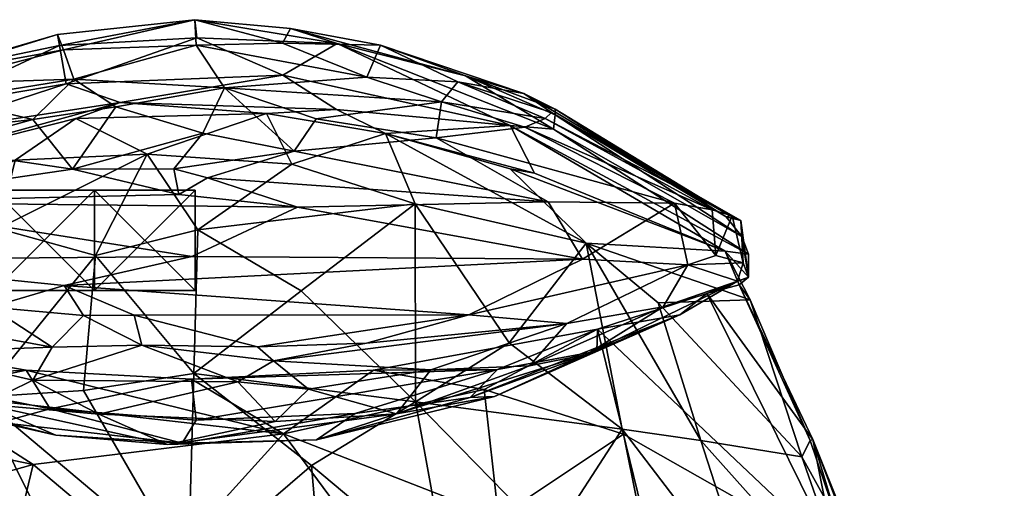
# Model space of a CAD drawing. Header units: inches. Extents: x -10.8 to 10.9, y -13 to 13.
# Tile 9 of 10: x -1 to 4.8, y 10.2 to 13. Entities that reach past the tile are written whole.
import ezdxf

# ---------------------------------------------------------------- set-up
doc = ezdxf.new("R2010")
doc.units = ezdxf.units.IN
doc.layers.get('0').update_dxf_attribs({"true_color": 0xc2ced6})

msp = doc.modelspace()

# ---------------------------------------------------------------- meshes
mesh = msp.add_polyface()
corners = [(-1.1756, 11.7829, 31.4707), (-1.0753, 12.1898, 33.4617), (-0.2868, 12.2267, 32.9775), (-1.7793, 12.1686, 34.7255), (-0.7125, 12.4401, 34.8506), (-0.4489, 12.5349, 35.4458), (0.4255, 12.4697, 34.8615), (-0.7334, 12.1366, 46.4818), (-0.0985, 11.9862, 46.8366), (-0.129, 12.1387, 46.5871), (0.0453, 12.3509, 46.0144), (-0.4745, 12.5087, 45.3972), (-0.9692, 12.4334, 45.5989), (0.1736, 12.6222, 44.9826), (-0.7247, 12.6742, 44.4749), (-1.474, 12.5533, 44.6133), (-0.0037, 13.0289, 40.0037), (-0.7857, 12.8495, 42.8683), (0.0044, 12.8769, 43.2002), (-1.567, 12.6456, 43.2789), (-1.6002, 12.701, 41.9115), (-0.8228, 12.9409, 40.156), (-1.6239, 12.7059, 39.166), (-0.8102, 12.8744, 38.1284), (-1.6047, 12.5057, 36.7463), (-0.7712, 12.6471, 36.3537), (0.0097, 12.9206, 37.7974), (-1.7056, 12.3411, 35.4816), (0.5215, 12.6979, 36.3309), (-1.5877, 12.2621, 45.9703), (-2.0743, 11.94, 46.8268), (-2.2936, 11.8499, 33.965), (-2.1943, 12.2947, 45.3052)]
mesh.append_faces([[corners[k] for k in face] for face in [(0, 1, 2), (1, 3, 4), (4, 5, 6), (7, 8, 9), (9, 10, 7), (11, 12, 7), (13, 11, 10), (14, 11, 13), (14, 15, 12), (12, 11, 14), (16, 17, 18), (15, 14, 19), (20, 19, 17), (21, 17, 16), (22, 20, 21), (23, 21, 16), (24, 22, 23), (25, 23, 26), (27, 24, 25), (5, 25, 28), (7, 29, 30), (4, 3, 5), (1, 4, 2), (27, 5, 3), (11, 7, 10), (14, 13, 18), (14, 18, 17), (20, 17, 21), (22, 21, 23), (23, 16, 26), (24, 23, 25), (25, 26, 28), (27, 25, 5), (31, 3, 1), (12, 32, 29), (32, 12, 15), (14, 17, 19), (29, 7, 12), (4, 6, 2)]], dxfattribs={"vtx0": -1, "vtx1": -1, "vtx2": -1})
mesh = msp.add_polyface()
corners = [(1.3115, 11.9293, 32.2494), (0.5755, 12.1664, 32.8121), (1.1347, 12.3506, 34.7487), (0.4255, 12.4697, 34.8615), (0.8414, 12.4928, 35.456), (1.8784, 12.1396, 34.729), (2.0223, 12.1132, 35.498), (0.0732, 12.0858, 46.6748), (0.5901, 12.2448, 46.24), (-0.129, 12.1387, 46.5871), (1.4683, 12.5395, 44.7866), (0.7205, 12.4365, 45.6223), (1.4357, 12.3233, 45.8099), (0.0044, 12.8769, 43.2002), (0.1736, 12.6222, 44.9826), (1.0237, 12.6853, 44.2577), (0.5202, 12.888, 42.8236), (2.0874, 12.4395, 43.8304), (1.5649, 12.6573, 43.1983), (1.1054, 12.8769, 41.1374), (-0.0037, 13.0289, 40.0037), (0.5668, 12.9756, 40.2716), (0.8457, 12.8877, 38.1467), (1.6105, 12.6948, 38.7368), (0.0097, 12.9206, 37.7974), (1.8786, 12.3974, 36.6909), (2.1363, 12.3749, 37.6056), (0.5215, 12.6979, 36.3309), (-0.2868, 12.2267, 32.9775), (0.0453, 12.3509, 46.0144), (1.9591, 12.5884, 41.5281), (-0.4489, 12.5349, 35.4458), (2.1036, 11.9413, 46.814), (1.9644, 12.3882, 45.1115)]
mesh.append_faces([[corners[k] for k in face] for face in [(0, 1, 2), (2, 3, 4), (5, 2, 6), (7, 8, 9), (10, 11, 12), (13, 14, 15), (16, 13, 15), (17, 18, 10), (19, 15, 18), (20, 13, 16), (21, 16, 19), (22, 21, 23), (24, 20, 22), (25, 22, 26), (27, 22, 25), (4, 25, 2), (1, 3, 2), (28, 3, 1), (6, 2, 25), (29, 8, 14), (11, 8, 12), (16, 15, 19), (19, 18, 30), (20, 16, 21), (19, 30, 23), (20, 21, 22), (24, 22, 27), (27, 25, 4), (31, 27, 4), (32, 12, 8), (29, 9, 8), (11, 14, 8), (14, 11, 10), (10, 15, 14), (15, 10, 18), (21, 19, 23), (22, 23, 26), (12, 33, 10), (4, 3, 31)]], dxfattribs={"vtx0": -1, "vtx1": -1, "vtx2": -1})
mesh = msp.add_polyface()
corners = [(3.2995, 11.6291, 37.107), (1.8786, 12.3974, 36.6909), (2.1363, 12.3749, 37.6056), (3.1609, 11.6472, 35.6363), (3.2603, 11.7358, 38.7824), (2.3308, 11.6946, 33.1115), (1.8784, 12.1396, 34.729), (2.0223, 12.1132, 35.498), (3.1039, 11.6226, 45.6442), (3.083, 11.8954, 45.5951), (2.8574, 11.9333, 46.3766), (3.2681, 11.5792, 43.1786), (3.2025, 11.8582, 43.9709), (3.3, 11.4919, 37.1071), (3.2526, 11.8305, 42.8913), (2.9368, 11.5669, 46.1691), (2.3084, 11.5998, 46.7794), (3.1906, 11.8594, 41.5704), (3.1651, 11.8517, 40.3305), (1.9591, 12.5884, 41.5281), (1.5649, 12.6573, 43.1983), (2.1233, 12.4758, 42.6734), (1.6105, 12.6948, 38.7368), (2.1455, 12.4955, 40.4969), (2.1036, 11.9413, 46.814), (1.4357, 12.3233, 45.8099), (1.9644, 12.3882, 45.1115), (2.0874, 12.4395, 43.8304), (2.1461, 12.4617, 39.0867), (1.1347, 12.3506, 34.7487), (1.4683, 12.5395, 44.7866)]
mesh.append_faces([[corners[k] for k in face] for face in [(0, 1, 2), (3, 1, 0), (2, 4, 0), (3, 5, 6), (3, 6, 7), (8, 9, 10), (11, 12, 8), (13, 14, 11), (15, 10, 16), (17, 14, 18), (14, 4, 18), (19, 20, 21), (22, 19, 23), (24, 10, 25), (10, 9, 26), (9, 12, 27), (21, 27, 14), (19, 21, 17), (23, 19, 17), (28, 23, 18), (2, 28, 4), (6, 5, 29), (10, 24, 16), (12, 9, 8), (14, 12, 11), (4, 14, 13), (8, 10, 15), (27, 30, 26), (20, 27, 21), (22, 23, 28), (22, 28, 2), (9, 27, 26), (3, 7, 1), (27, 12, 14), (21, 14, 17), (23, 17, 18), (28, 18, 4), (10, 26, 25), (0, 4, 13)]], dxfattribs={"vtx0": -1, "vtx1": -1, "vtx2": -1})
mesh = msp.add_polyface()
corners = [(0.525, 10.559, 34.7632), (1.7237, 10.822, 35.081), (1.0618, 10.9376, 35.6718), (2.3988, 11.1821, 35.6521), (-0.0218, 10.8841, 35.6811), (1.314, 10.7494, 27.2865), (0.6322, 11.411, 29.3817), (1.3115, 11.9293, 32.2494), (0.0154, 11.7758, 30.7772), (0.5755, 12.1664, 32.8121), (-0.0083, 10.9182, 27.2821), (2.3084, 11.5998, 46.7794), (2.1036, 11.9413, 46.814), (0.6089, 11.9108, 46.9294), (-0.021, 11.6165, 46.9059), (0.3705, 11.0763, 45.6416), (1.6312, 11.2673, 46.0386), (-0.3651, 11.2655, 46.1525), (-0.7816, 11.4421, 46.5361), (1.0201, 11.0997, 45.6262), (0.4658, 10.9945, 45.2972), (0.2533, 10.869, 44.8188), (0.6758, 10.8247, 44.5274), (1.4038, 10.9407, 44.779), (1.1997, 10.678, 42.9123), (1.6388, 10.7758, 39.346), (0.9538, 10.6796, 38.2788), (1.8014, 10.9419, 37.2232), (1.7841, 10.7801, 41.0687), (2.3328, 11.0308, 42.4275), (1.9922, 10.9628, 43.5576), (0.4754, 10.6307, 43.4564), (-0.129, 12.1387, 46.5871), (-0.0985, 11.9862, 46.8366), (0.0732, 12.0858, 46.6748), (1.8724, 11.1013, 29.4469), (2.2165, 11.216, 45.371), (0.0058, 10.6402, 37.8821), (0.5901, 12.2448, 46.24), (-0.3198, 11.0877, 45.6234), (-0.2868, 12.2267, 32.9775), (2.3308, 11.6946, 33.1115), (1.1347, 12.3506, 34.7487)]
mesh.append_faces([[corners[k] for k in face] for face in [(3, 27, 2)]], dxfattribs={"vtx0": -1, "vtx1": -1})
mesh.append_faces([[corners[k] for k in face] for face in [(0, 1, 2), (5, 6, 7), (7, 8, 9), (10, 8, 6), (11, 12, 13), (11, 13, 14), (15, 16, 17), (14, 18, 11), (19, 16, 15), (20, 21, 22), (23, 22, 24), (20, 22, 23), (19, 15, 20), (25, 26, 27), (28, 29, 24), (23, 24, 30), (31, 22, 21), (32, 33, 34), (13, 12, 34), (6, 8, 7), (6, 5, 10), (5, 7, 35), (11, 18, 16), (36, 16, 19), (37, 4, 27), (33, 13, 34), (38, 34, 12), (21, 20, 39), (15, 39, 20), (19, 20, 36), (17, 16, 18), (40, 9, 8), (41, 7, 42), (23, 36, 20)]], dxfattribs={"vtx0": -1, "vtx1": -1, "vtx2": -1})
mesh.append_faces([[corners[k] for k in face] for face in [(1, 3, 2)]], dxfattribs={"vtx0": -1, "vtx2": -1})
mesh.append_faces([[corners[k] for k in face] for face in [(2, 4, 0), (4, 2, 27)]], dxfattribs={"vtx1": -1, "vtx2": -1})
mesh = msp.add_polyface()
corners = [(-0.0218, 10.8841, 35.6811), (-1.0083, 10.9373, 35.672), (0.525, 10.559, 34.7632), (-2.3827, 11.1738, 35.6445), (-1.6381, 10.8041, 35.0729), (-1.7182, 11.8696, 32.6995), (-2.2936, 11.8499, 33.965), (-1.0753, 12.1898, 33.4617), (-1.8582, 11.0321, 29.1429), (-1.1756, 11.7829, 31.4707), (-1.2809, 10.7765, 27.3464), (-0.5954, 11.6217, 30.2712), (0.0154, 11.7758, 30.7772), (-0.0083, 10.9182, 27.2821), (-0.6664, 10.8158, 27.0559), (-2.1035, 10.9179, 39.91), (-1.8148, 10.897, 37.9396), (-1.163, 10.6264, 40.0113), (-2.0985, 10.9911, 43.4767), (-1.5709, 10.7343, 41.9695), (-1.2619, 10.7352, 43.2803), (-1.6943, 11.0447, 45.0287), (-1.8313, 11.2547, 45.8281), (-0.8543, 11.0742, 45.51), (-0.3651, 11.2655, 46.1525), (-0.6665, 11.264, 46.0923), (-0.3198, 11.0877, 45.6234), (0.3705, 11.0763, 45.6416), (-0.7816, 11.4421, 46.5361), (-1.2224, 11.3135, 46.1759), (-0.866, 10.7063, 37.8785), (-2.2966, 11.5962, 46.7748), (-0.021, 11.6165, 46.9059), (-2.0743, 11.94, 46.8268), (0.6089, 11.9108, 46.9294), (-0.0985, 11.9862, 46.8366), (-0.2868, 12.2267, 32.9775), (-0.9696, 10.8792, 44.7198), (0.2533, 10.869, 44.8188), (-0.5746, 10.6759, 43.7464), (-0.7334, 12.1366, 46.4818), (-2.3757, 11.0311, 41.6955)]
mesh.append_faces([[corners[k] for k in face] for face in [(5, 6, 7), (8, 5, 9), (10, 9, 11), (12, 13, 11), (11, 13, 14), (15, 16, 17), (18, 19, 20), (21, 18, 20), (22, 21, 23), (24, 25, 26), (24, 26, 27), (28, 29, 25), (31, 32, 33), (34, 35, 33), (32, 31, 28), (28, 31, 29), (5, 7, 9), (9, 36, 11), (8, 9, 10), (12, 11, 36), (10, 11, 14), (21, 20, 37), (21, 37, 23), (23, 37, 26), (29, 23, 25), (28, 25, 24), (37, 38, 26), (37, 39, 38), (32, 34, 33), (40, 33, 35), (17, 19, 41), (22, 23, 29), (25, 23, 26), (30, 16, 1)]], dxfattribs={"vtx0": -1, "vtx1": -1, "vtx2": -1})
mesh.append_faces([[corners[k] for k in face] for face in [(0, 1, 2), (1, 3, 4), (1, 0, 30), (3, 1, 16)]], dxfattribs={"vtx1": -1, "vtx2": -1})
mesh = msp.add_polyface()
corners = [(-1.2012, 11.4134, 40.41), (-1.2012, 11.4134, 41.0566), (-1.2012, 11.4134, 41.7032), (-1.2012, 12.0116, 40.41), (-1.2012, 12.0116, 41.0566), (-1.2012, 12.0116, 41.7032), (-0.6006, 11.4134, 40.41), (-0.6006, 11.4134, 41.7032), (-0.6006, 12.0116, 40.41), (-0.6006, 12.0116, 41.7032), (0, 11.4134, 40.41), (0, 11.4134, 41.0566), (0, 11.4134, 41.7032), (0, 12.0116, 40.41), (0, 12.0116, 41.0566), (0, 12.0116, 41.7032)]
mesh.append_faces([[corners[k] for k in face] for face in [(6, 1, 0), (9, 4, 5)]], dxfattribs={"vtx0": -1})
mesh.append_faces([[corners[k] for k in face] for face in [(7, 6, 11), (6, 7, 1), (8, 9, 14), (9, 8, 4)]], dxfattribs={"vtx0": -1, "vtx1": -1, "vtx2": -1})
mesh.append_faces([[corners[k] for k in face] for face in [(1, 4, 3), (4, 1, 2)]], dxfattribs={"vtx0": -1, "vtx2": -1})
mesh.append_faces([[corners[k] for k in face] for face in [(12, 7, 11)]], dxfattribs={"vtx1": -1})
mesh.append_faces([[corners[k] for k in face] for face in [(15, 9, 7), (2, 7, 9), (10, 6, 8), (3, 8, 6), (13, 14, 11), (12, 11, 14)]], dxfattribs={"vtx1": -1, "vtx2": -1})
mesh.append_faces([[corners[k] for k in face] for face in [(6, 10, 11), (7, 2, 1), (7, 12, 15), (9, 5, 2), (9, 15, 14), (14, 13, 8), (8, 3, 4), (8, 13, 10), (6, 0, 3), (11, 10, 13), (14, 15, 12), (3, 0, 1), (2, 5, 4)]], dxfattribs={"vtx2": -1})
mesh = msp.add_polyface()
corners = [(3.0504, 11.3944, 35.6076), (3.6832, 10.5239, 32.4586), (3.243, 11.4464, 35.485), (2.3988, 11.1821, 35.6521), (3.8183, 9.838, 30.9513), (1.7237, 10.822, 35.081), (2.5544, 10.5565, 33.829), (1.8014, 10.9419, 37.2232), (2.3953, 11.0511, 38.9566), (3.3082, 11.3584, 34.5991), (2.3308, 11.6946, 33.1115), (3.1609, 11.6472, 35.6363), (2.5448, 10.5854, 28.6073), (1.8724, 11.1013, 29.4469), (3.0147, 10.5181, 29.5443), (2.761, 11.3406, 32.6172), (3.6166, 10.4209, 31.2243), (3.3, 11.4919, 37.1071), (2.2165, 11.216, 45.371), (1.4038, 10.9407, 44.779), (1.9922, 10.9628, 43.5576), (2.8887, 11.2683, 40.227), (2.3328, 11.0308, 42.4275), (1.7841, 10.7801, 41.0687), (3.2328, 11.4691, 40.7228), (1.6312, 11.2673, 46.0386), (2.9368, 11.5669, 46.1691), (2.3084, 11.5998, 46.7794), (3.6662, 10.5187, 32.1393), (1.3115, 11.9293, 32.2494), (1.314, 10.7494, 27.2865), (3.2681, 11.5792, 43.1786), (1.6388, 10.7758, 39.346), (2.7905, 11.3163, 43.8514), (3.1039, 11.6226, 45.6442), (1.1997, 10.678, 42.9123), (3.2995, 11.6291, 37.107)]
mesh.append_faces([[corners[k] for k in face] for face in [(0, 1, 2), (0, 21, 3)]], dxfattribs={"vtx0": -1, "vtx1": -1})
mesh.append_faces([[corners[k] for k in face] for face in [(5, 6, 3), (7, 3, 8), (9, 10, 11), (12, 13, 10), (14, 10, 15), (15, 10, 9), (15, 9, 16), (2, 11, 17), (18, 19, 20), (8, 3, 21), (22, 23, 21), (21, 24, 22), (25, 18, 26), (26, 27, 25), (2, 1, 28), (9, 11, 2), (28, 9, 2), (13, 29, 10), (13, 12, 30), (12, 10, 14), (17, 31, 24), (32, 7, 8), (8, 21, 32), (20, 22, 33), (18, 20, 33), (21, 0, 24), (18, 33, 26), (17, 24, 0), (33, 24, 26), (31, 26, 24), (34, 26, 31), (22, 20, 35), (24, 33, 22), (21, 23, 32), (17, 11, 36)]], dxfattribs={"vtx0": -1, "vtx1": -1, "vtx2": -1})
mesh.append_faces([[corners[k] for k in face] for face in [(17, 0, 2)]], dxfattribs={"vtx0": -1, "vtx2": -1})
mesh.append_faces([[corners[k] for k in face] for face in [(0, 3, 4)]], dxfattribs={"vtx1": -1, "vtx2": -1})
mesh = msp.add_polyface()
corners = [(3.8183, 9.838, 30.9513), (3.6832, 10.5239, 32.4586), (3.0504, 11.3944, 35.6076), (2.762, 9.0402, 29.8805), (2.9479, 8.238, 28.0188), (4.0851, 8.9968, 28.8683), (2.7209, 9.7239, 31.5334), (4.0705, 8.4524, 27.7605), (4.5275, 8.1104, 26.6044), (4.47, 7.5616, 25.729), (4.1576, 7.4048, 25.6817), (4.8248, 7.7754, 25.3508), (4.5355, 8.3441, 25.8421), (4.2326, 9.1494, 28.6615), (4.2328, 9.0872, 27.8105), (3.9485, 9.4729, 28.1968), (3.8298, 10.0364, 30.4457), (3.6662, 10.5187, 32.1393), (3.6166, 10.4209, 31.2243), (3.3082, 11.3584, 34.5991), (3.3213, 9.5707, 26.4133), (2.5448, 10.5854, 28.6073), (3.0147, 10.5181, 29.5443), (3.537, 8.7963, 23.932), (2.7513, 9.7485, 25.6686), (3.8516, 7.6505, 20.528), (2.966, 8.7815, 22.4726), (2.761, 11.3406, 32.6172), (4.2719, 8.3887, 24.7326), (4.449, 7.7613, 22.8909), (2.5544, 10.5565, 33.829), (4.6858, 7.7902, 24.0999), (3.1684, 7.8763, 19.7187)]
mesh.append_faces([[corners[k] for k in face] for face in [(0, 1, 2), (3, 4, 5), (6, 3, 0), (7, 8, 5), (9, 8, 7), (7, 4, 10), (11, 12, 13), (14, 15, 16), (17, 18, 19), (16, 18, 17), (16, 17, 1), (13, 14, 1), (20, 21, 22), (23, 24, 20), (25, 26, 23), (22, 27, 18), (20, 22, 15), (23, 20, 28), (20, 15, 28), (25, 23, 29), (0, 30, 6), (11, 13, 8), (13, 0, 5), (8, 13, 5), (29, 28, 31), (31, 28, 12), (15, 18, 16), (28, 15, 14), (12, 28, 14), (31, 12, 11), (14, 16, 1), (12, 14, 13), (13, 1, 0), (26, 24, 23), (32, 26, 25), (22, 18, 15), (23, 28, 29), (4, 7, 5), (3, 5, 0)]], dxfattribs={"vtx0": -1, "vtx1": -1, "vtx2": -1})
mesh = msp.add_polyface()
corners = [(-1.0083, 10.9373, 35.672), (-1.6381, 10.8041, 35.0729), (0.525, 10.559, 34.7632), (-2.1366, 9.7381, 24.4786), (-1.8582, 11.0321, 29.1429), (-1.2809, 10.7765, 27.3464), (-1.5273, 9.3225, 22.2316), (-0.7712, 9.7494, 23.1841), (-2.9444, 8.8744, 22.7836), (-2.6531, 10.0706, 26.7245), (-2.3985, 8.2632, 19.6984), (-1.1978, 9.4262, 31.4528), (0.4075, 9.4938, 31.7533), (-0.2142, 9.7411, 32.4342), (-0.9665, 10.3744, 34.1404), (-2.9945, 8.772, 29.1362), (-1.9918, 9.0891, 30.3451), (-2.6894, 9.6027, 31.2559), (-3.5856, 10.0423, 31.6887), (-1.9172, 10.1078, 32.9999), (-2.5596, 10.7036, 34.2217), (-0.9181, 8.6056, 29.5455), (0.0058, 10.6402, 37.8821), (-0.866, 10.7063, 37.8785), (-0.0218, 10.8841, 35.6811), (-1.163, 10.6264, 40.0113), (-0.0793, 10.5021, 39.7806), (-0.8326, 10.5501, 41.5594), (-1.5709, 10.7343, 41.9695), (-0.5746, 10.6759, 43.7464), (-1.2619, 10.7352, 43.2803), (-0.1651, 10.4941, 41.9622), (-0.9696, 10.8792, 44.7198), (0.4754, 10.6307, 43.4564), (-2.9629, 10.6531, 30.0324), (-2.3328, 11.2873, 31.2072), (-0.0417, 9.7365, 22.9372), (-0.6664, 10.8158, 27.0559), (-0.0083, 10.9182, 27.2821), (-0.8078, 8.6006, 19.3397), (-1.8148, 10.897, 37.9396)]
mesh.append_faces([[corners[k] for k in face] for face in [(0, 1, 2), (3, 4, 5), (6, 5, 7), (8, 9, 3), (10, 3, 6), (11, 12, 13), (11, 13, 14), (15, 16, 17), (18, 19, 20), (12, 11, 21), (13, 2, 14), (22, 23, 24), (25, 23, 26), (27, 25, 26), (28, 25, 27), (29, 30, 31), (32, 30, 29), (33, 29, 31), (34, 35, 9), (36, 37, 38), (9, 4, 3), (7, 5, 36), (3, 5, 6), (6, 7, 39), (37, 36, 5), (36, 39, 7), (11, 14, 19), (21, 11, 16), (11, 19, 17), (16, 11, 17), (17, 19, 18), (23, 22, 26), (40, 23, 25), (27, 26, 31), (28, 27, 30), (30, 27, 31), (20, 19, 14), (14, 2, 1), (1, 20, 14)]], dxfattribs={"vtx0": -1, "vtx1": -1, "vtx2": -1})
mesh = msp.add_polyface()
corners = [(2.5544, 10.5565, 33.829), (3.8183, 9.838, 30.9513), (2.3988, 11.1821, 35.6521), (0.4075, 9.4938, 31.7533), (1.1009, 9.7796, 32.4067), (-0.2142, 9.7411, 32.4342), (2.7209, 9.7239, 31.5334), (1.8085, 10.0592, 32.9094), (1.6943, 9.317, 31.0159), (0.6327, 8.5976, 29.5713), (2.762, 9.0402, 29.8805), (1.9651, 8.3946, 28.7803), (1.5054, 9.6867, 23.4929), (0.6935, 10.3689, 25.3895), (1.314, 10.7494, 27.2865), (1.6433, 8.2768, 18.864), (0.7782, 9.3604, 21.8327), (2.1177, 9.9251, 25.1311), (2.5448, 10.5854, 28.6073), (2.3766, 8.3626, 19.9933), (2.7513, 9.7485, 25.6686), (2.966, 8.7815, 22.4726), (-0.0417, 9.7365, 22.9372), (-0.0083, 10.9182, 27.2821), (0.0104, 8.3893, 18.4997), (0.9538, 10.6796, 38.2788), (0.0058, 10.6402, 37.8821), (1.8014, 10.9419, 37.2232), (0.7232, 10.5215, 41.1635), (-0.0793, 10.5021, 39.7806), (1.7841, 10.7801, 41.0687), (1.6388, 10.7758, 39.346), (0.525, 10.559, 34.7632), (3.3213, 9.5707, 26.4133), (0.4754, 10.6307, 43.4564), (-0.1651, 10.4941, 41.9622), (1.1997, 10.678, 42.9123), (0.6758, 10.8247, 44.5274), (-0.9181, 8.6056, 29.5455), (0.2533, 10.869, 44.8188), (-0.5746, 10.6759, 43.7464), (1.7237, 10.822, 35.081)]
mesh.append_faces([[corners[k] for k in face] for face in [(0, 1, 2), (3, 4, 5), (6, 0, 7), (8, 4, 3), (9, 8, 3), (10, 8, 11), (12, 13, 14), (15, 16, 12), (17, 14, 18), (19, 12, 17), (20, 17, 18), (21, 17, 20), (22, 23, 13), (24, 22, 16), (25, 26, 27), (28, 29, 25), (30, 28, 31), (4, 7, 32), (32, 5, 4), (8, 6, 4), (6, 8, 10), (16, 13, 12), (12, 14, 17), (19, 17, 21), (20, 18, 33), (13, 23, 14), (22, 13, 16), (29, 26, 25), (34, 35, 36), (37, 34, 36), (28, 25, 31), (36, 28, 30), (35, 29, 28), (3, 38, 9), (34, 39, 40), (6, 7, 4), (35, 28, 36), (7, 41, 32), (0, 41, 7)]], dxfattribs={"vtx0": -1, "vtx1": -1, "vtx2": -1})

doc.saveas('drawing.dxf')
